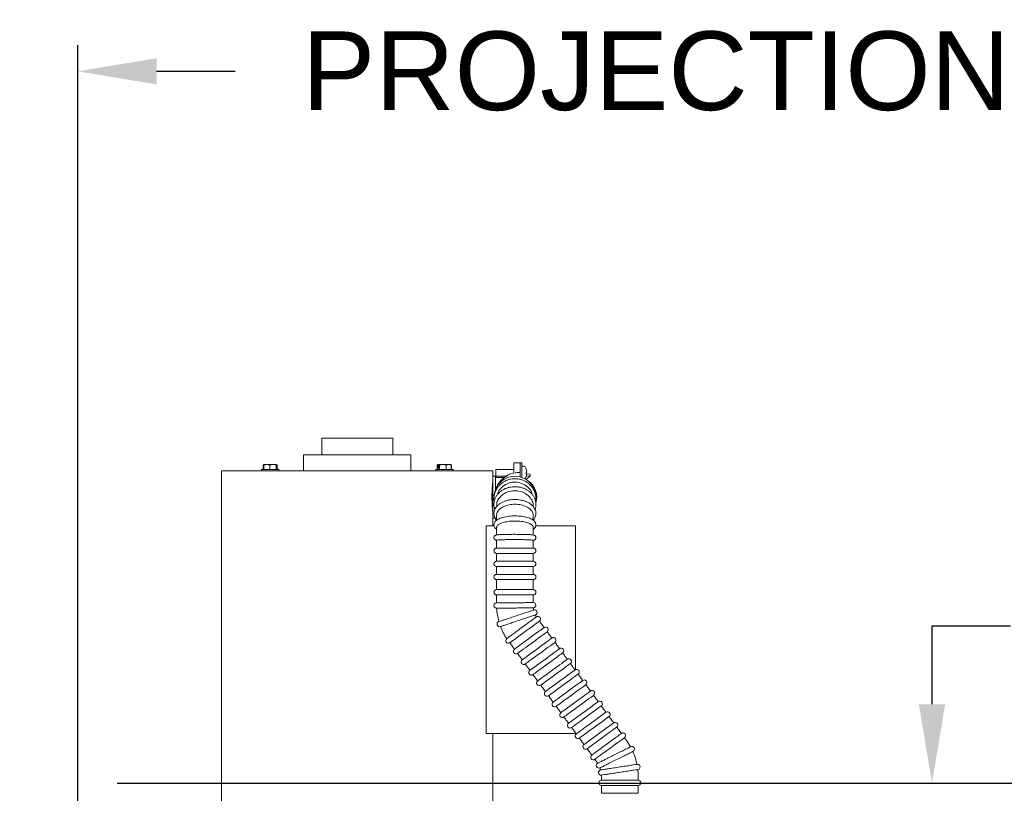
# Model space of a CAD drawing. Header units: inches. Extents: x 169.6 to 213.7, y 195.1 to 247.7.
# Tile 33 of 51: x 211.4 to 212.6, y 205.5 to 206.5. Entities that reach past the tile are written whole.
import ezdxf

# ---------------------------------------------------------------- set-up
doc = ezdxf.new("R2010")
doc.units = ezdxf.units.IN
doc.header["$LTSCALE"] = 0.25
doc.header["$MEASUREMENT"] = 0
doc.layers.add('ANNOTATIONS', color=1, linetype='Continuous')
doc.layers.add('RHX RH F.O.H.', color=7, linetype='Continuous')
doc.styles.add('ARIAL', font='arial.ttf', dxfattribs={"height": 0.09375})
doc.dimstyles.new('STANDARD$0', dxfattribs={"dimtxt": 0.09375, "dimasz": 0.09375, "dimexe": 0.03125, "dimexo": 0.046875, "dimgap": 0.09, "dimtad": 0, "dimtih": 1, "dimtoh": 1, "dimdec": 4, "dimzin": 0, "dimdsep": 46, "dimtxsty": 'ARIAL', "dimcen": 0.09, "dimadec": 0, "dimazin": 0, "dimtfac": 1, "dimtdec": 4, "dimtofl": 0, "dimtmove": 0, "dimatfit": 1, "dimfxl": 1, "dimtolj": 1, "dimtzin": 0, "dimarcsym": 0})

# ---------------------------------------------------------------- blocks, each defined once
blk = doc.blocks.new('*D22')
at = {"layer": 'ANNOTATIONS', "color": 0, "lineweight": -2, "transparency": 16777216}
for p, q in [((212.4943, 205.6409), (212.4943, 205.7346)), ((212.4943, 205.7346), (212.588, 205.7346)), ((211.5231, 205.5471), (212.5255, 205.5471)), ((211.5231, 205.4321), (212.5255, 205.4321)), ((212.4943, 205.3384), (212.4943, 205.2446))]:
    blk.add_line(p, q, dxfattribs=at)
at = {"layer": 'ANNOTATIONS', "color": 0, "transparency": 16777216}
for points in [[(212.4786, 205.6409), (212.5099, 205.6409), (212.4943, 205.5471)], [(212.4786, 205.3384), (212.5099, 205.3384), (212.4943, 205.4321)]]:
    blk.add_solid(points, dxfattribs=at)
at = {"layer": 'defpoints', "color": 0, "transparency": 16777216}
for p in [(211.4762, 205.5471), (212.4943, 205.5471), (211.4762, 205.4321)]:
    blk.add_point(p, dxfattribs=at)
at = {"layer": 'ANNOTATIONS', "color": 0, "transparency": 16777216, "insert": (212.8367, 205.7346), "char_height": 0.09375, "attachment_point": 5, "style": 'ARIAL'}
blk.add_mtext('\\A1;1 1/2"', dxfattribs=at)
blk = doc.blocks.new('*D19')
at = {"layer": 'ANNOTATIONS', "color": 0, "lineweight": -2, "transparency": 16777216}
for p, q in [((211.6882, 205.5471), (213.0227, 205.5471)), ((212.9915, 205.4534), (212.9915, 203.3321)), ((212.9915, 200.7759), (212.9915, 202.8972)), ((211.4918, 200.6821), (213.0227, 200.6821))]:
    blk.add_line(p, q, dxfattribs=at)
at = {"layer": 'ANNOTATIONS', "color": 0, "transparency": 16777216}
for points in [[(212.9759, 205.4534), (213.0071, 205.4534), (212.9915, 205.5471)], [(212.9759, 200.7759), (213.0071, 200.7759), (212.9915, 200.6821)]]:
    blk.add_solid(points, dxfattribs=at)
at = {"layer": 'defpoints', "color": 0, "transparency": 16777216}
for p in [(211.6413, 205.5471), (211.445, 200.6821), (212.9915, 200.6821)]:
    blk.add_point(p, dxfattribs=at)
at = {"layer": 'ANNOTATIONS', "color": 0, "transparency": 16777216, "insert": (212.9915, 203.1146), "char_height": 0.09375, "attachment_point": 5, "style": 'ARIAL'}
blk.add_mtext('\\A1;TOTAL\\PHEIGHT', dxfattribs=at)
blk = doc.blocks.new('*D20')
at = {"layer": 'ANNOTATIONS', "color": 0, "lineweight": -2, "transparency": 16777216}
for p, q in [((210.5387, 206.2634), (210.5387, 206.4264)), ((211.4762, 205.479), (211.4762, 206.4264)), ((210.445, 206.3952), (210.3512, 206.3952)), ((211.57, 206.3952), (211.6637, 206.3952))]:
    blk.add_line(p, q, dxfattribs=at)
at = {"layer": 'ANNOTATIONS', "color": 0, "transparency": 16777216}
for points in [[(210.445, 206.4108), (210.445, 206.3796), (210.5387, 206.3952)], [(211.57, 206.4108), (211.57, 206.3796), (211.4762, 206.3952)]]:
    blk.add_solid(points, dxfattribs=at)
at = {"layer": 'defpoints', "color": 0, "transparency": 16777216}
for p in [(211.4762, 206.3952), (210.5387, 206.2166), (211.4762, 205.4321)]:
    blk.add_point(p, dxfattribs=at)
at = {"layer": 'ANNOTATIONS', "color": 0, "transparency": 16777216, "insert": (212.1653, 206.3952), "char_height": 0.09375, "attachment_point": 5, "style": 'ARIAL'}
blk.add_mtext('\\A1;PROJECTION', dxfattribs=at)

msp = doc.modelspace()

# ---------------------------------------------------------------- linework, layer by layer
at = {"layer": 'RHX RH F.O.H.', "color": 7, "linetype": 'Continuous', "lineweight": 15}
for p, q in [((211.85157, 205.9581), (211.76687, 205.9581)), ((211.87322, 205.9381), (211.74522, 205.9381)), ((211.69692, 205.92608), (211.69692, 205.92065)), ((211.69779, 205.92608), (211.69739, 205.92608)), ((211.69739, 205.92065), (211.69739, 205.92608)), ((211.69779, 205.92608), (211.69779, 205.92065)), ((211.71278, 205.92665), (211.69795, 205.92665)), ((211.70492, 205.92065), (211.70492, 205.92608)), ((211.71249, 205.92065), (211.71249, 205.92608)), ((211.71299, 205.92608), (211.71249, 205.92608)), ((211.71299, 205.92608), (211.71299, 205.92065)), ((211.71309, 205.92639), (211.71309, 205.92265)), ((211.71324, 205.92265), (211.71324, 205.92639)), ((211.71334, 205.92065), (211.71334, 205.92608)), ((211.71363, 205.92065), (211.71363, 205.92608)), ((211.71381, 205.92608), (211.71363, 205.92608)), ((211.71381, 205.92608), (211.71381, 205.92065)), ((211.90458, 205.92065), (211.90458, 205.92608)), ((211.90465, 205.92608), (211.90465, 205.92065)), ((211.90515, 205.92639), (211.90515, 205.92265)), ((211.92058, 205.92665), (211.90558, 205.92665)), ((211.90595, 205.92265), (211.90595, 205.92639)), ((211.90712, 205.92608), (211.90644, 205.92608)), ((211.90644, 205.92065), (211.90644, 205.92608)), ((211.90712, 205.92608), (211.90712, 205.92065)), ((211.91535, 205.92065), (211.91535, 205.92608)), ((211.9213, 205.92065), (211.9213, 205.92608)), ((211.9215, 205.92608), (211.9213, 205.92608)), ((211.9215, 205.92608), (211.9215, 205.92065)), ((211.92158, 205.92065), (211.92158, 205.92608)), ((211.99572, 205.91643), (211.99572, 205.92848)), ((212.00322, 205.9119), (212.00322, 205.9285)), ((212.00547, 205.9285), (212.00547, 205.91122)), ((211.97097, 205.9191), (211.64747, 205.9191)), ((211.71571, 205.92065), (211.69501, 205.92065)), ((211.71324, 205.92265), (211.71309, 205.92265)), ((211.92343, 205.92065), (211.90273, 205.92065)), ((211.90595, 205.92265), (211.90515, 205.92265)), ((211.97422, 205.91263), (211.97422, 205.92083)), ((212.00322, 205.9171), (212.00197, 205.9171)), ((212.0104, 205.91569), (212.01114, 205.91562)), ((212.01114, 205.91581), (212.01041, 205.91587)), ((212.01112, 205.91784), (212.01114, 205.91784)), ((212.01113, 205.91568), (212.01547, 205.91517)), ((212.01547, 205.91267), (212.01547, 205.91517)), ((211.97097, 205.91285), (211.97097, 205.86285)), ((211.97397, 205.91285), (211.97397, 205.89709)), ((212.01027, 205.90892), (212.01547, 205.91267)), ((212.01547, 205.91267), (212.01073, 205.91322)), ((212.02212, 205.88765), (212.02211, 205.88714)), ((211.97422, 205.85938), (211.97422, 205.86179)), ((211.97524, 205.86045), (211.97524, 205.86588)), ((212.01899, 205.86587), (212.01899, 205.86047)), ((211.96305, 205.60598), (211.96305, 205.85348)), ((211.9723, 205.85348), (211.96305, 205.85348)), ((211.97524, 205.84266), (211.97524, 205.85182)), ((212.01899, 205.85181), (212.01899, 205.84265)), ((212.06947, 205.85348), (212.02191, 205.85348)), ((212.01899, 205.82703), (211.97524, 205.82703)), ((211.97524, 205.82078), (212.01899, 205.82078)), ((212.01899, 205.8114), (211.97524, 205.8114)), ((211.97524, 205.80515), (212.01899, 205.80515)), ((212.01899, 205.79578), (211.97524, 205.79578)), ((211.97524, 205.78953), (212.01899, 205.78953)), ((212.01899, 205.77754), (211.97524, 205.77754)), ((211.97524, 205.77129), (212.01899, 205.77129)), ((212.06947, 205.60598), (211.96305, 205.60598)), ((212.10024, 205.5505), (212.14399, 205.5505)), ((212.14399, 205.54425), (212.10024, 205.54425)), ((212.10024, 205.53488), (212.14399, 205.53488))]:
    msp.add_line(p, q, dxfattribs=at)
at = {"layer": 'RHX RH F.O.H.', "color": 7, "linetype": 'Continuous', "lineweight": 15, "flags": 128}
for points in [[(211.97598, 205.75544), (211.97582, 205.75544), (211.97567, 205.75544), (211.97555, 205.75543), (211.97546, 205.75543), (211.97538, 205.75543), (211.97532, 205.75543), (211.97528, 205.75543)], [(211.99105, 205.71421), (211.99134, 205.71442), (211.99218, 205.71503), (211.99355, 205.71604), (211.99542, 205.71739), (211.99771, 205.71907), (212.00035, 205.721), (212.00326, 205.72312), (212.00635, 205.72538), (212.00951, 205.72769), (212.01265, 205.72998), (212.01567, 205.73218), (212.01846, 205.73421), (212.02093, 205.73602), (212.02302, 205.73754), (212.02464, 205.73873), (212.02575, 205.73954), (212.02632, 205.73995), (212.02639, 205.74)], [(212.03192, 205.73243), (212.03163, 205.73222), (212.03079, 205.73161), (212.02942, 205.73061), (212.02755, 205.72925), (212.02527, 205.72758), (212.02262, 205.72565), (212.01971, 205.72352), (212.01662, 205.72127), (212.01346, 205.71896), (212.01032, 205.71666), (212.0073, 205.71447), (212.00452, 205.71243), (212.00204, 205.71062), (211.99995, 205.7091), (211.99833, 205.70792), (211.99722, 205.7071), (211.99665, 205.70669), (211.99658, 205.70664)], [(212.00026, 205.70159), (212.00055, 205.7018), (212.00139, 205.70241), (212.00277, 205.70342), (212.00463, 205.70477), (212.00692, 205.70645), (212.00956, 205.70838), (212.01247, 205.7105), (212.01556, 205.71276), (212.01873, 205.71507), (212.02187, 205.71736), (212.02488, 205.71956), (212.02767, 205.72159), (212.03014, 205.7234), (212.03223, 205.72492), (212.03385, 205.72611), (212.03497, 205.72692), (212.03553, 205.72733), (212.0356, 205.72738)], [(212.04113, 205.71981), (212.04085, 205.7196), (212.04, 205.71899), (212.03863, 205.71799), (212.03677, 205.71663), (212.03448, 205.71496), (212.03183, 205.71303), (212.02892, 205.7109), (212.02583, 205.70865), (212.02267, 205.70634), (212.01953, 205.70404), (212.01652, 205.70185), (212.01373, 205.69981), (212.01125, 205.698), (212.00917, 205.69648), (212.00754, 205.69529), (212.00643, 205.69448), (212.00586, 205.69407), (212.00579, 205.69402)], [(212.00948, 205.68897), (212.00976, 205.68918), (212.0106, 205.68979), (212.01198, 205.69079), (212.01384, 205.69215), (212.01613, 205.69382), (212.01877, 205.69575), (212.02169, 205.69788), (212.02477, 205.70013), (212.02794, 205.70244), (212.03108, 205.70474), (212.03409, 205.70693), (212.03688, 205.70897), (212.03936, 205.71078), (212.04144, 205.7123), (212.04306, 205.71349), (212.04418, 205.7143), (212.04474, 205.71471), (212.04481, 205.71476)], [(212.05034, 205.70719), (212.05006, 205.70698), (212.04922, 205.70637), (212.04784, 205.70536), (212.04598, 205.70401), (212.04369, 205.70233), (212.04105, 205.70041), (212.03813, 205.69828), (212.03504, 205.69602), (212.03188, 205.69372), (212.02874, 205.69142), (212.02573, 205.68922), (212.02294, 205.68719), (212.02046, 205.68538), (212.01838, 205.68386), (212.01675, 205.68267), (212.01564, 205.68186), (212.01508, 205.68145), (212.015, 205.6814)], [(212.01869, 205.67635), (212.01897, 205.67656), (212.01982, 205.67717), (212.02119, 205.67817), (212.02305, 205.67953), (212.02534, 205.6812), (212.02799, 205.68313), (212.0309, 205.68526), (212.03399, 205.68751), (212.03715, 205.68982), (212.04029, 205.69212), (212.0433, 205.69431), (212.04609, 205.69635), (212.04857, 205.69816), (212.05065, 205.69968), (212.05228, 205.70087), (212.05339, 205.70168), (212.05396, 205.70209), (212.05403, 205.70214)], [(212.05955, 205.69457), (212.05927, 205.69436), (212.05843, 205.69375), (212.05705, 205.69274), (212.05519, 205.69139), (212.0529, 205.68971), (212.05026, 205.68778), (212.04734, 205.68566), (212.04426, 205.6834), (212.04109, 205.68109), (212.03795, 205.6788), (212.03494, 205.6766), (212.03215, 205.67457), (212.02967, 205.67276), (212.02759, 205.67124), (212.02597, 205.67005), (212.02485, 205.66924), (212.02429, 205.66883), (212.02422, 205.66878)], [(212.0279, 205.66373), (212.02818, 205.66394), (212.02903, 205.66455), (212.0304, 205.66555), (212.03226, 205.66691), (212.03455, 205.66858), (212.0372, 205.67051), (212.04011, 205.67264), (212.0432, 205.67489), (212.04636, 205.6772), (212.0495, 205.67949), (212.05251, 205.68169), (212.0553, 205.68373), (212.05778, 205.68554), (212.05986, 205.68706), (212.06149, 205.68824), (212.0626, 205.68906), (212.06317, 205.68947), (212.06324, 205.68952)], [(212.06877, 205.68195), (212.06848, 205.68174), (212.06764, 205.68113), (212.06626, 205.68012), (212.0644, 205.67876), (212.06211, 205.67709), (212.05947, 205.67516), (212.05656, 205.67304), (212.05347, 205.67078), (212.0503, 205.66847), (212.04717, 205.66618), (212.04415, 205.66398), (212.04136, 205.66195), (212.03889, 205.66014), (212.0368, 205.65862), (212.03518, 205.65743), (212.03407, 205.65662), (212.0335, 205.65621), (212.03343, 205.65616)], [(212.03711, 205.65111), (212.0374, 205.65131), (212.03824, 205.65193), (212.03961, 205.65293), (212.04148, 205.65429), (212.04377, 205.65596), (212.04641, 205.65789), (212.04932, 205.66002), (212.05241, 205.66227), (212.05557, 205.66458), (212.05871, 205.66687), (212.06173, 205.66907), (212.06452, 205.67111), (212.06699, 205.67292), (212.06908, 205.67444), (212.0707, 205.67562), (212.07181, 205.67644), (212.07238, 205.67685), (212.07245, 205.6769)], [(212.07798, 205.66933), (212.07769, 205.66912), (212.07685, 205.66851), (212.07548, 205.6675), (212.07361, 205.66614), (212.07133, 205.66447), (212.06868, 205.66254), (212.06577, 205.66042), (212.06268, 205.65816), (212.05952, 205.65585), (212.05638, 205.65356), (212.05336, 205.65136), (212.05058, 205.64933), (212.0481, 205.64752), (212.04601, 205.646), (212.04439, 205.64481), (212.04328, 205.644), (212.04271, 205.64359), (212.04264, 205.64354)], [(212.04633, 205.63849), (212.04661, 205.63869), (212.04745, 205.63931), (212.04883, 205.64031), (212.05069, 205.64167), (212.05298, 205.64334), (212.05562, 205.64527), (212.05853, 205.6474), (212.06162, 205.64965), (212.06479, 205.65196), (212.06793, 205.65425), (212.07094, 205.65645), (212.07373, 205.65849), (212.0762, 205.6603), (212.07829, 205.66182), (212.07991, 205.663), (212.08103, 205.66382), (212.08159, 205.66423), (212.08166, 205.66428)], [(212.08719, 205.65671), (212.08691, 205.6565), (212.08606, 205.65589), (212.08469, 205.65488), (212.08283, 205.65352), (212.08054, 205.65185), (212.07789, 205.64992), (212.07498, 205.6478), (212.07189, 205.64554), (212.06873, 205.64323), (212.06559, 205.64094), (212.06258, 205.63874), (212.05979, 205.63671), (212.05731, 205.6349), (212.05523, 205.63338), (212.0536, 205.63219), (212.05249, 205.63138), (212.05192, 205.63097), (212.05185, 205.63091)], [(212.05554, 205.62587), (212.05582, 205.62607), (212.05666, 205.62669), (212.05804, 205.62769), (212.0599, 205.62905), (212.06219, 205.63072), (212.06483, 205.63265), (212.06775, 205.63478), (212.07083, 205.63703), (212.074, 205.63934), (212.07714, 205.64163), (212.08015, 205.64383), (212.08294, 205.64587), (212.08542, 205.64768), (212.0875, 205.6492), (212.08913, 205.65038), (212.09024, 205.6512), (212.0908, 205.65161), (212.09087, 205.65166)], [(212.0964, 205.64409), (212.09612, 205.64388), (212.09528, 205.64327), (212.0939, 205.64226), (212.09204, 205.6409), (212.08975, 205.63923), (212.08711, 205.6373), (212.08419, 205.63518), (212.08111, 205.63292), (212.07794, 205.63061), (212.0748, 205.62832), (212.07179, 205.62612), (212.069, 205.62409), (212.06652, 205.62228), (212.06444, 205.62076), (212.06281, 205.61957), (212.0617, 205.61876), (212.06114, 205.61835), (212.06106, 205.61829)], [(212.06475, 205.61325), (212.06503, 205.61345), (212.06588, 205.61407), (212.06725, 205.61507), (212.06911, 205.61643), (212.0714, 205.6181), (212.07405, 205.62003), (212.07696, 205.62216), (212.08005, 205.62441), (212.08321, 205.62672), (212.08635, 205.62901), (212.08936, 205.63121), (212.09215, 205.63325), (212.09463, 205.63506), (212.09671, 205.63658), (212.09834, 205.63776), (212.09945, 205.63857), (212.10002, 205.63899), (212.10009, 205.63904)], [(212.10561, 205.63147), (212.10533, 205.63126), (212.10449, 205.63064), (212.10311, 205.62964), (212.10125, 205.62828), (212.09896, 205.62661), (212.09632, 205.62468), (212.09341, 205.62256), (212.09032, 205.6203), (212.08715, 205.61799), (212.08401, 205.6157), (212.081, 205.6135), (212.07821, 205.61147), (212.07574, 205.60966), (212.07365, 205.60814), (212.07203, 205.60695), (212.07091, 205.60614), (212.07035, 205.60573), (212.07028, 205.60567)], [(212.07396, 205.60063), (212.07425, 205.60083), (212.07509, 205.60145), (212.07646, 205.60245), (212.07832, 205.60381), (212.08061, 205.60548), (212.08326, 205.60741), (212.08617, 205.60954), (212.08926, 205.61179), (212.09242, 205.6141), (212.09556, 205.61639), (212.09857, 205.61859), (212.10136, 205.62063), (212.10384, 205.62243), (212.10592, 205.62396), (212.10755, 205.62514), (212.10866, 205.62595), (212.10923, 205.62637), (212.1093, 205.62642)], [(212.11483, 205.61885), (212.11454, 205.61864), (212.1137, 205.61802), (212.11233, 205.61702), (212.11046, 205.61566), (212.10817, 205.61399), (212.10553, 205.61206), (212.10262, 205.60994), (212.09953, 205.60768), (212.09636, 205.60537), (212.09323, 205.60308), (212.09021, 205.60088), (212.08742, 205.59884), (212.08495, 205.59704), (212.08286, 205.59552), (212.08124, 205.59433), (212.08013, 205.59352), (212.07956, 205.5931), (212.07949, 205.59305)], [(212.08317, 205.588), (212.08346, 205.58821), (212.0843, 205.58883), (212.08567, 205.58983), (212.08754, 205.59119), (212.08983, 205.59286), (212.09247, 205.59479), (212.09538, 205.59692), (212.09847, 205.59917), (212.10164, 205.60148), (212.10477, 205.60377), (212.10779, 205.60597), (212.11058, 205.60801), (212.11305, 205.60981), (212.11514, 205.61134), (212.11676, 205.61252), (212.11787, 205.61333), (212.11844, 205.61375), (212.11851, 205.6138)], [(212.12404, 205.60623), (212.12375, 205.60602), (212.12291, 205.6054), (212.12154, 205.6044), (212.11968, 205.60304), (212.11739, 205.60137), (212.11474, 205.59944), (212.11183, 205.59731), (212.10874, 205.59506), (212.10558, 205.59275), (212.10244, 205.59046), (212.09943, 205.58826), (212.09664, 205.58622), (212.09416, 205.58442), (212.09208, 205.5829), (212.09045, 205.58171), (212.08934, 205.5809), (212.08877, 205.58048), (212.0887, 205.58043)], [(212.09239, 205.57538), (212.09267, 205.57559), (212.09351, 205.57621), (212.09489, 205.57721), (212.09675, 205.57857), (212.09904, 205.58024), (212.10168, 205.58217), (212.10459, 205.5843), (212.10768, 205.58655), (212.11085, 205.58886), (212.11399, 205.59115), (212.117, 205.59335), (212.11979, 205.59539), (212.12226, 205.59719), (212.12435, 205.59871), (212.12597, 205.5999), (212.12709, 205.60071), (212.12765, 205.60113), (212.12772, 205.60118)]]:
    msp.add_lwpolyline(points, dxfattribs=at)
at = {"layer": 'RHX RH F.O.H.', "color": 7, "linetype": 'Continuous', "lineweight": 15}
for centre, radius, start, end in [((212.00197, 205.88785), 0.02925, 102.33782, 155.85864), ((212.00197, 205.88785), 0.02925, 90, 99.1845), ((212.00809, 205.92403), 0.00075, 36.16676, 90), ((211.9981, 205.91673), 0.01312, 20.26133, 36.16676), ((211.9982, 205.91683), 0.01298, 4.44738, 20.14477), ((212.01019, 205.92123), 0.000225, 331.64526, 11.54257), ((211.99806, 205.91662), 0.01312, 4.45814, 20.04587), ((212.00994, 205.91899), 0.00181, 284.32789, 311.73756), ((211.99461, 205.91629), 0.0158, 356.56416, 3.43584), ((212.00994, 205.91447), 0.00181, 48.26244, 75.67211), ((211.9982, 205.91662), 0.01298, 339.85523, 355.55262), ((212.01028, 205.91683), 0.00148, 273.95108, 305.30072), ((211.99454, 205.91716), 0.01588, 358.42622, 0.31473), ((211.99712, 205.88765), 0.025, 0, 176.0393), ((211.9981, 205.91673), 0.01312, 327.0441, 339.73867), ((212.01032, 205.91222), 0.000092, 313.40769, 6.65396), ((212.00009, 205.88785), 0.02313, 342.80326, 57.69922), ((211.97524, 205.8239), 0.00313, 90, 270), ((212.01899, 205.8239), 0.00313, 270, 90), ((211.97524, 205.80828), 0.00313, 90, 270), ((212.01899, 205.80828), 0.00313, 270, 90), ((211.97524, 205.79265), 0.00313, 90, 270), ((212.01899, 205.79265), 0.00313, 270, 90), ((211.97524, 205.77441), 0.00313, 90, 270), ((212.01899, 205.77441), 0.00313, 270, 90), ((211.97525, 205.75856), 0.00313, 90.60097, 270.60097), ((212.019, 205.75902), 0.00313, 273.78571, 90.60097), ((212.04712, 205.75931), 0.07188, 183.10876, 196.00833), ((212.04712, 205.75931), 0.02812, 186.96084, 192.24934), ((212.02045, 205.75038), 0.00313, 291.69064, 105.32116), ((211.97896, 205.7365), 0.00313, 108.5059, 288.5059), ((212.04712, 205.75931), 0.02812, 204.86678, 210.3161), ((212.02455, 205.74253), 0.00313, 306.12672, 126.12672), ((212.04712, 205.75931), 0.07187, 200.99595, 213.81403), ((212.03376, 205.72991), 0.00313, 306.12672, 126.12672), ((211.98921, 205.71673), 0.00313, 126.12672, 306.12672), ((212.04297, 205.71729), 0.00313, 306.12672, 126.12672), ((211.99842, 205.70411), 0.00312, 126.12672, 306.12672), ((212.05218, 205.70467), 0.00312, 306.12672, 126.12672), ((212.00763, 205.69149), 0.00313, 126.12672, 306.12672), ((212.0614, 205.69205), 0.00312, 306.12672, 126.12672), ((212.01685, 205.67887), 0.00313, 126.12672, 306.12672), ((212.07061, 205.67943), 0.00313, 306.12672, 126.12672), ((212.02606, 205.66625), 0.00313, 126.12672, 306.12672), ((212.07982, 205.6668), 0.00313, 306.12672, 126.12672), ((212.03527, 205.65363), 0.00312, 126.12672, 306.12672), ((212.08903, 205.65418), 0.00313, 306.12672, 126.12672), ((212.09824, 205.64156), 0.00313, 306.12672, 126.12672), ((212.04448, 205.64101), 0.00313, 126.12672, 306.12672), ((212.05369, 205.62839), 0.00313, 126.12672, 306.12672), ((212.10746, 205.62894), 0.00312, 306.12672, 126.12672), ((212.06291, 205.61577), 0.00313, 126.12672, 306.12672), ((212.11667, 205.61632), 0.00313, 306.12672, 126.12672), ((212.07212, 205.60315), 0.00313, 126.12672, 306.12672), ((212.12588, 205.6037), 0.00313, 306.12672, 126.12672), ((212.07212, 205.55545), 0.07187, 29.06618, 36.12672), ((212.08133, 205.59053), 0.00313, 126.12672, 306.12672), ((212.13641, 205.58759), 0.00313, 296.56477, 116.56477), ((212.09054, 205.57791), 0.00313, 126.12672, 306.12672), ((212.07212, 205.55545), 0.07187, 11.14634, 24.07214), ((212.09727, 205.56802), 0.00313, 116.56477, 296.56477), ((212.07212, 205.55545), 0.02812, 32.9482, 36.12672), ((212.09992, 205.55968), 0.00313, 98.65984, 278.65984), ((212.07212, 205.55545), 0.02812, 15.04241, 20.18263), ((212.14317, 205.56627), 0.00313, 278.65984, 98.65984), ((212.07212, 205.55545), 0.07187, 0, 6.16646), ((212.10024, 205.54738), 0.00313, 90, 270), ((212.07212, 205.55545), 0.02812, 0, 2.27801), ((212.14399, 205.54738), 0.00313, 270, 90)]:
    msp.add_arc(centre, radius, start, end, dxfattribs=at)
for points in [[(211.76687, 205.9381), (211.76687, 205.9581)], [(211.85157, 205.9581), (211.85157, 205.9381)], [(211.74522, 205.9191), (211.74522, 205.9381)], [(211.87322, 205.9381), (211.87322, 205.9191)], [(211.69731, 205.92634), (211.69786, 205.92665)], [(211.69763, 205.92644), (211.69734, 205.92629)], [(211.70015, 205.92665), (211.69779, 205.92608)], [(211.70743, 205.92665), (211.70492, 205.92608)], [(211.71363, 205.92608), (211.71332, 205.92617)], [(211.71339, 205.92629), (211.71381, 205.92608)], [(211.90497, 205.9263), (211.90558, 205.92665)], [(211.90984, 205.92665), (211.90712, 205.92608)], [(211.91732, 205.92665), (211.91535, 205.92608)], [(211.92058, 205.92665), (211.92118, 205.9263)], [(211.92129, 205.92624), (211.92158, 205.92608)], [(211.99572, 205.92848), (212.00322, 205.92848)], [(212.00322, 205.9285), (212.00547, 205.9285)], [(211.64747, 205.86285), (211.64747, 205.9191)], [(211.69501, 205.9191), (211.69501, 205.92065)], [(211.71571, 205.92065), (211.71571, 205.9191)], [(211.90273, 205.9191), (211.90273, 205.92065)], [(211.92343, 205.92065), (211.92343, 205.9191)], [(211.97097, 205.9191), (211.97097, 205.91285)], [(211.97422, 205.92083), (211.99572, 205.92083)], [(212.00547, 205.92478), (212.00809, 205.92478)], [(211.97097, 205.91285), (211.97397, 205.91285)], [(211.97397, 205.9111), (211.98422, 205.9111)], [(211.98642, 205.91263), (211.97422, 205.91263)], [(211.64747, 205.51435), (211.64747, 205.86285)], [(211.97356, 205.86285), (211.97097, 205.86285)], [(211.97097, 205.86285), (211.97097, 205.85348)], [(212.06947, 205.85348), (212.06947, 205.68234)], [(211.97524, 205.82703), (211.97524, 205.8364)], [(212.01899, 205.8364), (212.01899, 205.82703)], [(211.97524, 205.8114), (211.97524, 205.82078)], [(212.01899, 205.82078), (212.01899, 205.8114)], [(211.97524, 205.79578), (211.97524, 205.80515)], [(212.01899, 205.80515), (212.01899, 205.79578)], [(211.97524, 205.77754), (211.97524, 205.78953)], [(212.01899, 205.78953), (212.01899, 205.77754)], [(211.97524, 205.76168), (211.97524, 205.77129)], [(212.01899, 205.77129), (212.01899, 205.76214)], [(212.02639, 205.74), (212.03192, 205.73243)], [(212.0356, 205.72738), (212.04113, 205.71981)], [(212.04481, 205.71476), (212.05034, 205.70719)], [(211.99658, 205.70664), (211.99105, 205.71421)], [(212.00579, 205.69402), (212.00026, 205.70159)], [(212.05403, 205.70214), (212.05955, 205.69457)], [(212.015, 205.6814), (212.00948, 205.68897)], [(212.06324, 205.68952), (212.06877, 205.68195)], [(212.02422, 205.66878), (212.01869, 205.67635)], [(212.07245, 205.6769), (212.07798, 205.66933)], [(212.03343, 205.65616), (212.0279, 205.66373)], [(212.08166, 205.66428), (212.08719, 205.65671)], [(212.04264, 205.64354), (212.03711, 205.65111)], [(212.09087, 205.65166), (212.0964, 205.64409)], [(212.05185, 205.63091), (212.04633, 205.63849)], [(212.10009, 205.63904), (212.10561, 205.63147)], [(212.06106, 205.61829), (212.05554, 205.62587)], [(212.1093, 205.62642), (212.11483, 205.61885)], [(212.07028, 205.60567), (212.06475, 205.61325)], [(212.11851, 205.6138), (212.12404, 205.60623)], [(211.97097, 205.60598), (211.97097, 205.51435)], [(212.06947, 205.60678), (212.06947, 205.60598)], [(212.07949, 205.59305), (212.07396, 205.60063)], [(212.12772, 205.60118), (212.13017, 205.59782)], [(212.0887, 205.58043), (212.08317, 205.588)], [(212.09484, 205.57203), (212.09239, 205.57538)], [(212.10024, 205.5505), (212.10024, 205.55545)], [(212.14399, 205.55545), (212.14399, 205.5505)], [(212.10024, 205.53488), (212.10024, 205.54425)], [(212.14399, 205.54425), (212.14399, 205.53488)]]:
    msp.add_open_spline(points, degree=1, dxfattribs=at)
for points, knots in [([(211.69739, 205.92608), (211.69742, 205.92619), (211.69745, 205.92632), (211.69748, 205.92639), (211.69748, 205.92639)], [0, 0, 0, 0, 0.96125978, 1, 1, 1, 1]), ([(211.69748, 205.92639), (211.69757, 205.92644), (211.69772, 205.92653), (211.69788, 205.92661), (211.69795, 205.92665)], [0, 0, 0, 0, 0.5653496, 1, 1, 1, 1]), ([(211.70492, 205.92608), (211.70478, 205.92612), (211.704, 205.92638), (211.70321, 205.92653), (211.70256, 205.92665)], [0, 0, 0, 0, 0.1832738, 1, 1, 1, 1]), ([(211.71249, 205.92608), (211.71244, 205.92609), (211.71162, 205.92636), (211.71077, 205.92651), (211.70998, 205.92665)], [0, 0, 0, 0, 0.0645848, 1, 1, 1, 1]), ([(211.71262, 205.92665), (211.71269, 205.92661), (211.71284, 205.92653), (211.713, 205.92644), (211.71309, 205.92639)], [0, 0, 0, 0, 0.434746, 1, 1, 1, 1]), ([(211.71309, 205.92639), (211.71308, 205.92639), (211.71305, 205.92632), (211.71302, 205.92619), (211.71299, 205.92608)], [0, 0, 0, 0, 0.038742, 1, 1, 1, 1]), ([(211.71334, 205.92608), (211.71333, 205.92611), (211.7133, 205.92624), (211.71327, 205.92632), (211.71324, 205.92639)], [0, 0, 0, 0, 0.2173782, 1, 1, 1, 1]), ([(211.90515, 205.92639), (211.90514, 205.92639), (211.90497, 205.92632), (211.90481, 205.92619), (211.90465, 205.92608)], [0, 0, 0, 0, 0.03874362, 1, 1, 1, 1]), ([(211.90559, 205.92665), (211.90553, 205.92661), (211.90538, 205.92653), (211.90523, 205.92644), (211.90515, 205.92639)], [0, 0, 0, 0, 0.4346938, 1, 1, 1, 1]), ([(211.90595, 205.92639), (211.90603, 205.92644), (211.90618, 205.92653), (211.90633, 205.92661), (211.90639, 205.92665)], [0, 0, 0, 0, 0.5653062, 1, 1, 1, 1]), ([(211.90644, 205.92608), (211.90641, 205.92611), (211.90624, 205.92624), (211.90608, 205.92632), (211.90595, 205.92639)], [0, 0, 0, 0, 0.21738157, 1, 1, 1, 1]), ([(211.91535, 205.92608), (211.91518, 205.92612), (211.91429, 205.92638), (211.91337, 205.92653), (211.91262, 205.92665)], [0, 0, 0, 0, 0.18327483, 1, 1, 1, 1]), ([(211.9213, 205.92608), (211.92126, 205.92609), (211.92062, 205.92636), (211.91995, 205.92651), (211.91933, 205.92665)], [0, 0, 0, 0, 0.0645801, 1, 1, 1, 1]), ([(211.92117, 205.92629), (211.92124, 205.92626), (211.92135, 205.9262), (211.92146, 205.92611), (211.9215, 205.92608)], [0, 0, 0, 0, 0.6761616, 1, 1, 1, 1]), ([(211.92158, 205.92608), (211.92149, 205.92613), (211.92139, 205.92619), (211.92128, 205.92623), (211.92126, 205.92624)], [0, 0, 0, 0, 0.8207042, 1, 1, 1, 1]), ([(211.97094, 205.8681), (211.97095, 205.86804), (211.97098, 205.86776), (211.97076, 205.86958), (211.97036, 205.87338), (211.96993, 205.87898), (211.9697, 205.88554), (211.96975, 205.89236), (211.97005, 205.89864), (211.9705, 205.90379), (211.97085, 205.9069), (211.97101, 205.90822), (211.97097, 205.90785), (211.97097, 205.90785)], [0, 0, 0, 0, 0.0358731, 0.1423842, 0.2491827, 0.3566922, 0.4642384, 0.5710745, 0.6775653, 0.7846109, 0.8922472, 0.9995928, 1, 1, 1, 1]), ([(211.97246, 205.8822), (211.97234, 205.88288), (211.97201, 205.88481), (211.97216, 205.88806), (211.97283, 205.89182), (211.97414, 205.89542), (211.97602, 205.89878), (211.97841, 205.90182), (211.98128, 205.90446), (211.98453, 205.90662), (211.98811, 205.90827), (211.9919, 205.90936), (211.99583, 205.90986), (211.9998, 205.90975), (212.0037, 205.90904), (212.00743, 205.90775), (212.01091, 205.9059), (212.01405, 205.90355), (212.01676, 205.90075), (212.01898, 205.89758), (212.02065, 205.89411), (212.02174, 205.89042), (212.02217, 205.88663), (212.02217, 205.88383), (212.02185, 205.88236), (212.0218, 205.88213)], [0, 0, 0, 0, 0.0248637, 0.070761, 0.1166397, 0.1625144, 0.208405, 0.2543279, 0.3002958, 0.3463127, 0.3923796, 0.4384923, 0.4846428, 0.5308219, 0.5770187, 0.6232169, 0.669404, 0.7155672, 0.7616936, 0.8077723, 0.8537983, 0.8997715, 0.9456981, 0.9915918, 1, 1, 1, 1]), ([(211.98577, 205.90268), (211.98408, 205.90147), (211.9807, 205.89906), (211.97755, 205.89489), (211.97683, 205.89202), (211.9766, 205.89113)], [0, 0, 0, 0, 0.407414, 0.8148173, 1, 1, 1, 1]), ([(212.01764, 205.89108), (212.01737, 205.89209), (212.01651, 205.89539), (212.01259, 205.90002), (212.00652, 205.90415), (211.99929, 205.906), (211.992, 205.90561), (211.98778, 205.90362), (211.98577, 205.90268)], [0, 0, 0, 0, 0.0823269, 0.2697663, 0.4569191, 0.6438673, 0.8307027, 1, 1, 1, 1]), ([(211.97316, 205.8732), (211.97298, 205.87369), (211.9724, 205.87524), (211.97206, 205.878), (211.97216, 205.88137), (211.97291, 205.88468), (211.97424, 205.88783), (211.97614, 205.89077), (211.97856, 205.89341), (211.98144, 205.8957), (211.98472, 205.89758), (211.98831, 205.89901), (211.99212, 205.89993), (211.99607, 205.90034), (212.00004, 205.90021), (212.00395, 205.89956), (212.00769, 205.89838), (212.01117, 205.89672), (212.01431, 205.8946), (212.017, 205.89207), (212.01919, 205.88922), (212.02081, 205.8861), (212.02183, 205.88281), (212.02221, 205.87944), (212.02202, 205.87615), (212.02139, 205.87407), (212.02109, 205.87308)], [0, 0, 0, 0, 0.01913042, 0.06150947, 0.10366141, 0.14571435, 0.18778618, 0.23001685, 0.27248847, 0.31521654, 0.35816463, 0.40127734, 0.44450222, 0.48780103, 0.53115324, 0.57454986, 0.61798113, 0.66142937, 0.70485877, 0.74820502, 0.79138619, 0.83431435, 0.87693643, 0.91926402, 0.96138712, 1, 1, 1, 1]), ([(212.01875, 205.87704), (212.01883, 205.87758), (212.0192, 205.88015), (212.01737, 205.88473), (212.01336, 205.88989), (212.00733, 205.89362), (212.0002, 205.89551), (211.99275, 205.8953), (211.98589, 205.89322), (211.98245, 205.89056), (211.98082, 205.8893)], [0, 0, 0, 0, 0.0373506, 0.17720617, 0.31682281, 0.45621821, 0.59545398, 0.73459648, 0.87371173, 1, 1, 1, 1]), ([(211.97524, 205.86033), (211.97469, 205.86105), (211.97352, 205.86257), (211.97248, 205.86516), (211.97202, 205.86789), (211.97223, 205.8706), (211.97304, 205.87319), (211.97442, 205.87562), (211.97635, 205.87786), (211.9788, 205.87988), (211.98172, 205.88163), (211.98504, 205.88305), (211.98867, 205.88411), (211.9925, 205.88478), (211.99644, 205.88505), (212.0004, 205.88492), (212.00428, 205.88438), (212.008, 205.88345), (212.01146, 205.88214), (212.01458, 205.88046), (212.01728, 205.87844), (212.01946, 205.87612), (212.02104, 205.87356), (212.02197, 205.87085), (212.02222, 205.86811), (212.02184, 205.86543), (212.02081, 205.8629), (212.01983, 205.86119), (212.01907, 205.8604), (212.01899, 205.86032)], [0, 0, 0, 0, 0.0349857, 0.0737082, 0.1111629, 0.1476571, 0.1838397, 0.220343, 0.2577438, 0.296166, 0.3353317, 0.3748384, 0.4143661, 0.4538265, 0.4932316, 0.532631, 0.5720826, 0.6116409, 0.651372, 0.6913195, 0.7314598, 0.7715142, 0.8109829, 0.8493329, 0.8864434, 0.9227841, 0.9589816, 0.9957104, 1, 1, 1, 1]), ([(211.98082, 205.8893), (211.97956, 205.88789), (211.97705, 205.88509), (211.97526, 205.88068), (211.97548, 205.87793), (211.97556, 205.87693)], [0, 0, 0, 0, 0.38830548, 0.77659849, 1, 1, 1, 1]), ([(212.0187, 205.86579), (212.01878, 205.86639), (212.01907, 205.8685), (212.01696, 205.87203), (212.01265, 205.87575), (212.00643, 205.87836), (211.99922, 205.87954), (211.99193, 205.87927), (211.98771, 205.87799), (211.98571, 205.87738)], [0, 0, 0, 0, 0.0626688, 0.2218782, 0.3808129, 0.5395037, 0.6980233, 0.8564461, 1, 1, 1, 1]), ([(211.98571, 205.87738), (211.984, 205.87661), (211.98056, 205.87507), (211.97699, 205.87155), (211.97511, 205.86829), (211.97544, 205.86626), (211.97553, 205.86574)], [0, 0, 0, 0, 0.2801958, 0.5603846, 0.8865464, 1, 1, 1, 1]), ([(211.97524, 205.84932), (211.97482, 205.84966), (211.97386, 205.8504), (211.97282, 205.85185), (211.97215, 205.85359), (211.97206, 205.85546), (211.97256, 205.85725), (211.97357, 205.85884), (211.97503, 205.86026), (211.97703, 205.86157), (211.97961, 205.86275), (211.98268, 205.86374), (211.98609, 205.8645), (211.98973, 205.86505), (211.99353, 205.86536), (211.99741, 205.86546), (212.00127, 205.86533), (212.00503, 205.86498), (212.0086, 205.86442), (212.01191, 205.86364), (212.0149, 205.86264), (212.01752, 205.86141), (212.01956, 205.85999), (212.02102, 205.85839), (212.02189, 205.8567), (212.02222, 205.85484), (212.02193, 205.85298), (212.02107, 205.85131), (212.02008, 205.85011), (212.01927, 205.84952), (212.01899, 205.84933)], [0, 0, 0, 0, 0.0269036, 0.060277, 0.0907544, 0.1204871, 0.151516, 0.1825505, 0.2164642, 0.2552556, 0.2977217, 0.3400696, 0.3815024, 0.4223067, 0.4627504, 0.5030169, 0.5432408, 0.5835227, 0.6239751, 0.6647637, 0.7061359, 0.7484786, 0.7923076, 0.8275417, 0.8588458, 0.8886434, 0.920158, 0.9508877, 0.9834446, 1, 1, 1, 1]), ([(211.98583, 205.85826), (211.98411, 205.85784), (211.98066, 205.85698), (211.97705, 205.85503), (211.97513, 205.85322), (211.97544, 205.85209), (211.97553, 205.8518)], [0, 0, 0, 0, 0.2802214, 0.5604391, 0.8866245, 1, 1, 1, 1]), ([(212.01869, 205.85172), (212.01878, 205.85205), (212.0191, 205.85323), (212.01702, 205.85521), (212.01275, 205.8573), (212.00655, 205.85877), (211.99936, 205.85944), (211.99206, 205.85931), (211.98784, 205.8586), (211.98583, 205.85826)], [0, 0, 0, 0, 0.0635987, 0.2226533, 0.3814322, 0.539967, 0.6983288, 0.8565936, 1, 1, 1, 1]), ([(211.97527, 205.83628), (211.97512, 205.8363), (211.97481, 205.83634), (211.97432, 205.83647), (211.97356, 205.83683), (211.9728, 205.83748), (211.97224, 205.83842), (211.97204, 205.8396), (211.97228, 205.84072), (211.97281, 205.84157), (211.9734, 205.84211), (211.97395, 205.84242), (211.97444, 205.84261), (211.97494, 205.84274), (211.97567, 205.84286), (211.97684, 205.84298), (211.97875, 205.84311), (211.98116, 205.84322), (211.98338, 205.8433), (211.98486, 205.84333), (211.98526, 205.84334)], [0, 0, 0, 0, 0.0424659, 0.0916705, 0.1283865, 0.1597546, 0.195559, 0.2334746, 0.2724441, 0.3035246, 0.3307127, 0.3557398, 0.3822198, 0.4220398, 0.4865988, 0.6073, 0.7205427, 0.8400285, 0.957125, 1, 1, 1, 1]), ([(211.9859, 205.84335), (211.98781, 205.84339), (211.99162, 205.84346), (211.99838, 205.84348), (212.00535, 205.84342), (212.01171, 205.84328), (212.01659, 205.84306), (212.01795, 205.84288), (212.01863, 205.8428)], [0, 0, 0, 0, 0.1503809, 0.300764, 0.4754786, 0.6502037, 0.8250166, 1, 1, 1, 1]), ([(211.97542, 205.8364), (211.97536, 205.83642), (211.97499, 205.83652), (211.97653, 205.83672), (211.97916, 205.83686), (211.98041, 205.83693)], [0, 0, 0, 0, 0.0819905, 0.5630726, 1, 1, 1, 1]), ([(211.98041, 205.83693), (211.98191, 205.83699), (211.98491, 205.8371), (211.99112, 205.8372), (211.99818, 205.83724), (212.00548, 205.83718), (212.01187, 205.83703), (212.01648, 205.83681), (212.0189, 205.83659), (212.01874, 205.83645), (212.01868, 205.8364)], [0, 0, 0, 0, 0.1188408, 0.2376818, 0.3758378, 0.5139473, 0.652062, 0.7902435, 0.9285186, 1, 1, 1, 1]), ([(212.01949, 205.84268), (212.01962, 205.84265), (212.01989, 205.84258), (212.02052, 205.84232), (212.02129, 205.84174), (212.02189, 205.84087), (212.0222, 205.8397), (212.02203, 205.83853), (212.02153, 205.83761), (212.02094, 205.83703), (212.02038, 205.83668), (212.0199, 205.83648), (212.01968, 205.83642), (212.01955, 205.83639)], [0, 0, 0, 0, 0.097362, 0.2036372, 0.2877673, 0.3851627, 0.4896921, 0.6038872, 0.6932206, 0.7701122, 0.840321, 0.9116048, 1, 1, 1, 1]), ([(211.98042, 205.76174), (211.97921, 205.76172), (211.97681, 205.7617), (211.9752, 205.76168), (211.97545, 205.76168), (211.97553, 205.76168)], [0, 0, 0, 0, 0.41301632, 0.826034, 1, 1, 1, 1]), ([(212.01872, 205.76214), (212.0188, 205.76214), (212.01911, 205.76214), (212.01711, 205.76212), (212.01293, 205.76208), (212.00679, 205.76201), (211.9996, 205.76194), (211.99215, 205.76186), (211.98535, 205.76179), (211.98201, 205.76175), (211.98042, 205.76174)], [0, 0, 0, 0, 0.044866, 0.1831356, 0.3214056, 0.4596829, 0.5979662, 0.7362567, 0.8745488, 1, 1, 1, 1]), ([(211.9761, 205.75544), (211.97677, 205.75545), (211.97812, 205.75546), (211.98228, 205.75551), (211.98783, 205.75556), (211.9947, 205.75564), (212.00219, 205.75571), (212.00915, 205.75579), (212.01472, 205.75585), (212.0185, 205.75589), (212.01897, 205.75589), (212.0192, 205.7559)], [0, 0, 0, 0, 0.0990327, 0.199171, 0.2993074, 0.4158696, 0.5325981, 0.6495287, 0.7665959, 0.8835483, 1, 1, 1, 1]), ([(212.01934, 205.7533), (212.01941, 205.75332), (212.01964, 205.7534), (212.01758, 205.75271), (212.01343, 205.75133), (212.0075, 205.74935), (212.0006, 205.74704), (211.99352, 205.74467), (211.98713, 205.74253), (211.98403, 205.74149), (211.98256, 205.741)], [0, 0, 0, 0, 0.0563367, 0.1920027, 0.3279935, 0.4647117, 0.6018547, 0.7390014, 0.875942, 1, 1, 1, 1]), ([(211.98256, 205.741), (211.98147, 205.74063), (211.97929, 205.7399), (211.97792, 205.73944), (211.9782, 205.73954), (211.97827, 205.73956)], [0, 0, 0, 0, 0.4307825, 0.8615684, 1, 1, 1, 1]), ([(211.98749, 205.73606), (211.98914, 205.73661), (211.99243, 205.73771), (211.99869, 205.73981), (212.00544, 205.74207), (212.01205, 205.74428), (212.01734, 205.74605), (212.02093, 205.74725), (212.02138, 205.7474), (212.0216, 205.74748)], [0, 0, 0, 0, 0.12765686, 0.25530969, 0.40413737, 0.5532041, 0.70244474, 0.85154074, 1, 1, 1, 1]), ([(212.02272, 205.74506), (212.02261, 205.74498), (212.02239, 205.74481), (212.01965, 205.74282), (212.01536, 205.73969), (212.01001, 205.73578), (212.00619, 205.73299), (212.00436, 205.73166)], [0, 0, 0, 0, 0.1820002, 0.3899769, 0.5987541, 0.8083679, 1, 1, 1, 1]), ([(211.98027, 205.73364), (211.98028, 205.73364), (211.98031, 205.73365), (211.98287, 205.73451), (211.986, 205.73556), (211.98749, 205.73606)], [0, 0, 0, 0, 0.2667636, 0.6510504, 1, 1, 1, 1]), ([(212.00436, 205.73166), (212.00266, 205.73042), (211.99927, 205.72794), (211.99441, 205.7244), (211.99039, 205.72146), (211.98779, 205.71956), (211.98763, 205.71945), (211.98756, 205.7194)], [0, 0, 0, 0, 0.1894825, 0.37897, 0.5996201, 0.8200429, 1, 1, 1, 1]), ([(212.13468, 205.59022), (212.13474, 205.59025), (212.13496, 205.59036), (212.133, 205.58938), (212.12907, 205.58741), (212.12347, 205.58461), (212.11714, 205.58145), (212.11294, 205.57935), (212.11094, 205.57835)], [0, 0, 0, 0, 0.0783615, 0.2656361, 0.452944, 0.6403729, 0.8280103, 1, 1, 1, 1]), ([(212.11094, 205.57835), (212.10913, 205.57745), (212.10553, 205.57564), (212.10074, 205.57325), (212.09726, 205.5715), (212.09557, 205.57066), (212.09588, 205.57081), (212.09594, 205.57085)], [0, 0, 0, 0, 0.2154313, 0.4308667, 0.682624, 0.9335514, 1, 1, 1, 1]), ([(212.10133, 205.56656), (212.10244, 205.56712), (212.10467, 205.56823), (212.10976, 205.57077), (212.11589, 205.57384), (212.12261, 205.5772), (212.12883, 205.58031), (212.13378, 205.58278), (212.13713, 205.58446), (212.13754, 205.58466), (212.13774, 205.58476)], [0, 0, 0, 0, 0.1111607, 0.2223136, 0.3522361, 0.4821694, 0.6119166, 0.7414398, 0.8707809, 1, 1, 1, 1]), ([(212.09874, 205.56527), (212.09875, 205.56527), (212.09875, 205.56527), (212.1004, 205.5661), (212.10133, 205.56656)], [0, 0, 0, 0, 0.4387623, 1, 1, 1, 1]), ([(212.10255, 205.56324), (212.10156, 205.56309), (212.09967, 205.5628), (212.09946, 205.56277), (212.09935, 205.56275)], [0, 0, 0, 0, 0.5222687, 1, 1, 1, 1]), ([(212.14241, 205.56931), (212.14237, 205.56931), (212.14226, 205.56929), (212.13925, 205.56883), (212.13422, 205.56806), (212.12761, 205.56706), (212.12027, 205.56594), (212.11302, 205.56484), (212.10672, 205.56388), (212.10389, 205.56344), (212.10255, 205.56324)], [0, 0, 0, 0, 0.0984067, 0.228526, 0.3586874, 0.488953, 0.6193861, 0.7500369, 0.8808992, 1, 1, 1, 1]), ([(212.10822, 205.55778), (212.10996, 205.55805), (212.11342, 205.55858), (212.11996, 205.55957), (212.12701, 205.56064), (212.13386, 205.56169), (212.1393, 205.56252), (212.14295, 205.56307), (212.14337, 205.56314), (212.14358, 205.56317)], [0, 0, 0, 0, 0.1277556, 0.2555106, 0.4048396, 0.5539606, 0.7028262, 0.8514823, 1, 1, 1, 1]), ([(212.10046, 205.55661), (212.1005, 205.55661), (212.10058, 205.55662), (212.10334, 205.55704), (212.10664, 205.55754), (212.10822, 205.55778)], [0, 0, 0, 0, 0.2756359, 0.6534433, 1, 1, 1, 1])]:
    msp.add_open_spline(points, degree=3, knots=knots, dxfattribs=at)

# ---------------------------------------------------------------- dimensions: what is measured, and where the dimension line sits
at = {"layer": 'ANNOTATIONS'}
dim = msp.add_linear_dim(base=(211.47622, 206.39519), p1=(210.53872, 206.21655), p2=(211.47622, 205.4321), text='PROJECTION', dimstyle='STANDARD$0', dxfattribs=at)
dim.commit()
dim.dimension.update_dxf_attribs({"geometry": '*D20', "text_midpoint": (212.16533, 206.39519), "dimtype": 160})
for base, p1, p2, text, picture, middle in [((212.49426, 205.54715), (211.47622, 205.4321), (211.47622, 205.54715), '1 1/2"', '*D22', (212.8367, 205.73465)), ((212.99149, 200.6821), (211.64134, 205.54715), (211.44497, 200.6821), 'TOTAL\\PHEIGHT', '*D19', (212.99149, 203.11462))]:
    dim = msp.add_linear_dim(base=base, p1=p1, p2=p2, angle=90, text=text, dimstyle='STANDARD$0', dxfattribs=at)
    dim.commit()
    dim.dimension.update_dxf_attribs({"geometry": picture, "text_midpoint": middle})

doc.saveas('drawing.dxf')
